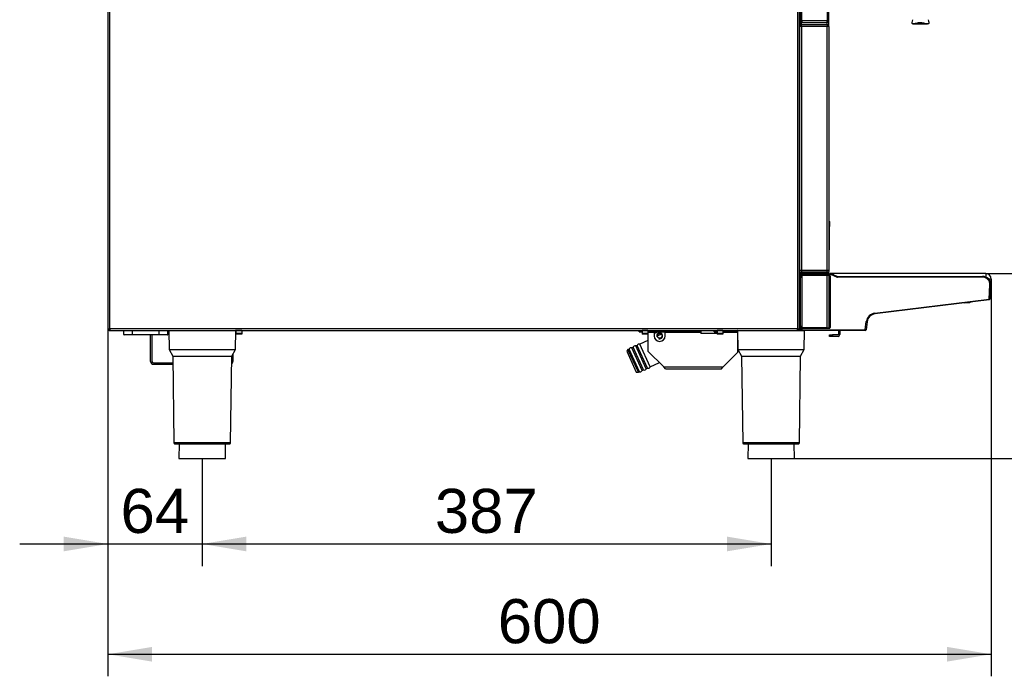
# Model space of a CAD drawing. Header units: millimetres. Extents: x 0 to 287, y 0 to 200.
# Tile 19 of 47: x 89 to 156, y 101 to 146. Entities that reach past the tile are written whole.
import ezdxf
from ezdxf.enums import TextEntityAlignment as Align

# ---------------------------------------------------------------- set-up
doc = ezdxf.new("R2010")
doc.units = ezdxf.units.MM
doc.layers.add('130.652_BW4C_CTM', color=7, linetype='Continuous')
doc.layers.add('Standard', color=7, linetype='Continuous')
doc.styles.add('SEACAD_Arial', font='arial.ttf')
doc.dimstyles.new('ISO', dxfattribs={"dimtxt": 3, "dimasz": 3, "dimexe": 1.5, "dimexo": 0, "dimgap": 1.5, "dimtad": 1, "dimdec": 0, "dimlfac": 10, "dimtxsty": 'SEACAD_Arial', "dimblk1": '_SE_FILLED', "dimblk2": '_SE_FILLED', "dimsah": 1, "dimcen": 1.5, "dimazin": 0, "dimtfac": 1, "dimtdec": 3, "dimtmove": 0, "dimatfit": 3, "dimfxl": 1, "dimtolj": 1, "dimarcsym": 0})

# ---------------------------------------------------------------- blocks, each defined once
blk = doc.blocks.new('SE2')
at = {"layer": '130.652_BW4C_CTM', "color": 7, "linetype": 'Continuous'}
for p, q in [((141.485, 166.918), (141.485, 124.558)), ((141.605, 124.558), (141.605, 166.918)), ((141.655, 166.92), (141.655, 145.506)), ((141.773, 145.506), (141.773, 166.92)), ((143.487, 166.92), (143.487, 145.506)), ((143.605, 145.506), (143.605, 166.92)), ((94.605, 150.318), (94.605, 124.558)), ((94.725, 124.558), (94.725, 150.318)), ((141.655, 145.506), (141.773, 145.506)), ((141.655, 145.488), (141.655, 145.506)), ((141.705, 145.488), (141.655, 145.488)), ((141.655, 145.488), (141.655, 145.388)), ((141.655, 145.388), (141.705, 145.388)), ((141.655, 145.238), (141.655, 145.388)), ((141.705, 145.388), (141.705, 145.488)), ((141.705, 145.488), (141.773, 145.488)), ((141.773, 145.388), (141.705, 145.388)), ((141.755, 145.488), (141.755, 145.506)), ((141.755, 145.238), (141.755, 145.388)), ((143.487, 145.506), (141.773, 145.506)), ((141.773, 145.506), (141.773, 145.388)), ((141.773, 145.388), (143.48, 145.388)), ((143.487, 145.388), (143.48, 145.388)), ((143.487, 145.506), (143.605, 145.506)), ((143.487, 145.388), (143.487, 145.506)), ((143.494, 145.49), (143.494, 145.388)), ((143.505, 145.237), (143.505, 145.39)), ((143.605, 145.118), (143.605, 145.506)), ((149.33, 145.281), (150.327, 145.28)), ((141.635, 145.138), (141.635, 145.238)), ((141.635, 145.238), (141.685, 145.238)), ((141.685, 145.138), (141.635, 145.138)), ((141.635, 128.538), (141.635, 145.118)), ((141.755, 145.118), (141.635, 145.118)), ((141.655, 145.118), (141.655, 145.138)), ((141.755, 145.238), (141.685, 145.238)), ((141.685, 145.238), (141.685, 145.138)), ((141.755, 145.138), (141.685, 145.138)), ((141.755, 145.118), (141.755, 145.238)), ((141.755, 145.238), (143.475, 145.238)), ((143.485, 145.118), (141.755, 145.118)), ((141.755, 145.118), (141.755, 128.538)), ((143.485, 145.238), (143.475, 145.238)), ((143.485, 145.238), (143.485, 145.238)), ((143.485, 145.238), (143.485, 145.118)), ((143.485, 128.538), (143.485, 145.118)), ((143.605, 145.118), (143.485, 145.118)), ((143.605, 145.118), (143.605, 128.538)), ((141.605, 132.738), (141.635, 132.738)), ((141.605, 132.338), (141.635, 132.338)), ((141.635, 131.942), (141.605, 131.942)), ((143.605, 131.248), (143.642, 131.248)), ((143.642, 131.248), (143.607, 128.587)), ((143.649, 131.738), (143.642, 131.248)), ((143.649, 131.838), (143.648, 131.763)), ((143.649, 131.738), (143.648, 131.743)), ((141.605, 128.538), (141.622, 128.538)), ((141.622, 128.538), (141.742, 128.538)), ((141.624, 128.437), (141.622, 128.538)), ((141.635, 128.538), (141.755, 128.538)), ((141.742, 128.538), (141.744, 128.437)), ((141.755, 128.538), (143.485, 128.538)), ((143.485, 128.437), (143.487, 128.538)), ((143.485, 128.538), (143.605, 128.538)), ((143.487, 128.538), (143.607, 128.538)), ((143.605, 128.587), (143.607, 128.587)), ((143.607, 128.538), (143.605, 128.438)), ((143.607, 128.587), (143.607, 128.538)), ((141.605, 128.338), (141.717, 128.338)), ((141.671, 128.309), (141.605, 128.309)), ((141.675, 128.136), (141.605, 128.136)), ((141.621, 128.132), (141.605, 128.132)), ((141.674, 128.388), (141.607, 128.388)), ((141.609, 125.912), (141.61, 128.132)), ((141.64, 128.133), (141.639, 125.911)), ((141.64, 128.133), (141.642, 128.135)), ((141.641, 124.76), (141.641, 128.026)), ((141.641, 128.026), (141.671, 128.026)), ((141.667, 128.294), (141.652, 128.175)), ((141.652, 128.175), (141.654, 128.177)), ((141.654, 128.178), (141.66, 128.203)), ((141.66, 128.203), (141.671, 128.294)), ((141.671, 128.294), (141.667, 128.294)), ((141.791, 128.288), (141.671, 128.294)), ((141.675, 128.026), (141.671, 128.026)), ((141.671, 128.026), (141.671, 124.76)), ((141.744, 128.388), (141.674, 128.388)), ((141.674, 128.136), (141.675, 128.136)), ((141.675, 124.624), (141.675, 128.162)), ((141.689, 128.17), (141.688, 128.164)), ((141.717, 128.338), (141.72, 128.338)), ((141.72, 128.338), (141.791, 128.338)), ((141.744, 128.437), (143.485, 128.437)), ((141.744, 128.388), (141.744, 128.437)), ((143.485, 128.388), (141.744, 128.388)), ((141.791, 128.288), (141.782, 128.213)), ((141.782, 128.213), (143.644, 128.213)), ((141.782, 128.213), (141.782, 128.184)), ((143.644, 128.184), (141.782, 128.184)), ((141.791, 128.338), (143.605, 128.338)), ((141.791, 128.288), (141.791, 128.338)), ((143.605, 128.288), (141.791, 128.288)), ((143.505, 128.166), (141.795, 128.166)), ((141.795, 124.62), (141.795, 128.166)), ((141.902, 128.172), (141.902, 128.166)), ((143.397, 128.172), (141.902, 128.172)), ((143.397, 128.166), (143.397, 128.172)), ((143.485, 128.388), (143.485, 128.437)), ((143.555, 128.388), (143.485, 128.388)), ((143.505, 124.62), (143.505, 128.166)), ((143.605, 128.288), (143.605, 128.338)), ((143.624, 128.285), (143.643, 128.331)), ((144.145, 128.074), (143.624, 128.285)), ((143.625, 124.624), (143.625, 128.162)), ((143.625, 128.144), (143.64, 128.144)), ((143.64, 128.143), (143.625, 128.143)), ((143.625, 128.128), (143.633, 128.137)), ((143.63, 127.959), (143.625, 127.97)), ((143.625, 127.959), (143.63, 127.959)), ((143.631, 127.929), (143.625, 127.929)), ((143.625, 127.887), (143.631, 127.887)), ((143.63, 127.857), (143.625, 127.857)), ((143.625, 127.846), (143.63, 127.857)), ((143.631, 127.887), (143.631, 127.929)), ((143.661, 127.929), (143.631, 127.929)), ((143.661, 127.887), (143.631, 127.887)), ((143.638, 128.141), (143.64, 128.143)), ((143.64, 128.144), (143.644, 128.184)), ((143.643, 128.331), (144.164, 128.121)), ((143.644, 128.213), (143.644, 128.184)), ((143.67, 128.113), (143.654, 128.098)), ((143.654, 128.098), (143.654, 128.073)), ((143.654, 128.002), (143.66, 127.989)), ((143.661, 127.929), (143.661, 127.887)), ((143.674, 128.153), (143.67, 128.115)), ((143.674, 124.634), (143.674, 128.153)), ((143.674, 128.153), (143.704, 128.153)), ((143.925, 128.313), (143.687, 128.313)), ((143.704, 128.153), (143.704, 124.634)), ((143.925, 128.217), (143.925, 128.313)), ((154.275, 128.313), (143.925, 128.313)), ((144.145, 128.074), (144.164, 128.121)), ((144.201, 128.113), (154.056, 128.113)), ((144.201, 128.063), (144.201, 128.113)), ((154.056, 128.063), (144.201, 128.063)), ((154.056, 128.063), (154.056, 128.113)), ((154.275, 128.313), (154.275, 128.068)), ((154.65, 127.938), (154.458, 127.938)), ((154.65, 127.918), (154.476, 127.918)), ((154.65, 127.918), (154.65, 127.938)), ((143.642, 127.791), (143.641, 126.592)), ((143.66, 127.827), (143.642, 127.791)), ((154.505, 126.574), (154.555, 127.537)), ((154.555, 127.537), (154.605, 127.534)), ((154.605, 127.534), (154.555, 126.58)), ((143.63, 126.524), (143.625, 126.535)), ((143.625, 126.524), (143.63, 126.524)), ((143.641, 126.592), (143.66, 126.554)), ((146.741, 125.621), (154.504, 126.574)), ((154.51, 126.524), (146.747, 125.571)), ((154.504, 126.574), (154.505, 126.574)), ((154.504, 126.574), (154.554, 126.568)), ((154.504, 126.574), (154.51, 126.524)), ((154.555, 126.58), (154.505, 126.574)), ((154.555, 126.58), (154.554, 126.568)), ((141.605, 125.912), (141.609, 125.912)), ((143.631, 126.494), (143.625, 126.494)), ((143.625, 126.452), (143.631, 126.452)), ((143.63, 126.422), (143.625, 126.422)), ((143.625, 126.411), (143.63, 126.422)), ((143.631, 126.452), (143.631, 126.494)), ((143.631, 126.494), (143.661, 126.494)), ((143.631, 126.452), (143.661, 126.452)), ((143.66, 126.392), (143.641, 126.355)), ((143.641, 126.355), (143.641, 126.071)), ((143.641, 126.071), (143.647, 126.066)), ((143.651, 125.914), (143.656, 125.129)), ((143.661, 126.494), (143.661, 126.452)), ((152.805, 126.315), (153.184, 126.348)), ((141.605, 125.492), (141.605, 125.492)), ((141.634, 125.461), (141.633, 125.434)), ((141.633, 125.434), (141.639, 124.488)), ((141.634, 125.461), (141.639, 124.581)), ((141.64, 124.581), (141.635, 125.463)), ((143.626, 125.118), (143.625, 125.255)), ((146.747, 125.571), (146.741, 125.621)), ((94.605, 124.558), (94.725, 124.558)), ((94.715, 124.439), (94.715, 124.541)), ((141.485, 124.558), (94.725, 124.558)), ((94.725, 124.558), (94.725, 124.439)), ((141.485, 124.438), (141.485, 124.558)), ((141.485, 124.558), (141.605, 124.558)), ((141.485, 124.54), (141.505, 124.54)), ((141.605, 124.538), (141.485, 124.538)), ((141.505, 124.54), (141.505, 124.558)), ((141.505, 124.54), (141.605, 124.54)), ((141.605, 124.587), (141.638, 124.587)), ((141.605, 124.558), (141.605, 124.54)), ((141.639, 124.538), (141.605, 124.538)), ((141.605, 124.538), (141.605, 124.438)), ((141.639, 124.581), (141.64, 124.581)), ((141.641, 124.76), (141.671, 124.76)), ((141.641, 124.516), (141.642, 124.513)), ((141.642, 124.516), (141.641, 124.516)), ((141.643, 124.513), (141.642, 124.516)), ((141.642, 124.488), (141.642, 124.513)), ((141.644, 124.512), (141.643, 124.513)), ((141.644, 124.512), (141.644, 124.62)), ((141.644, 124.62), (141.644, 124.62)), ((141.644, 124.512), (141.649, 124.512)), ((141.651, 124.613), (141.649, 124.615)), ((141.649, 124.615), (141.649, 124.501)), ((141.65, 124.501), (141.649, 124.501)), ((141.649, 124.5), (141.653, 124.492)), ((141.649, 124.5), (141.649, 124.488)), ((141.649, 124.5), (141.649, 124.488)), ((141.654, 124.492), (141.65, 124.501)), ((141.654, 124.587), (141.651, 124.612)), ((141.654, 124.492), (141.654, 124.587)), ((141.671, 124.76), (141.675, 124.76)), ((141.675, 124.65), (141.674, 124.65)), ((141.674, 124.65), (141.675, 124.65)), ((141.674, 124.65), (141.674, 124.65)), ((141.683, 124.623), (141.684, 124.617)), ((141.774, 124.603), (143.644, 124.603)), ((141.774, 124.573), (141.774, 124.603)), ((141.774, 124.573), (141.774, 124.488)), ((143.644, 124.573), (141.774, 124.573)), ((143.505, 124.62), (141.795, 124.62)), ((141.902, 124.62), (141.902, 124.615)), ((143.397, 124.615), (141.902, 124.615)), ((143.397, 124.615), (143.397, 124.62)), ((143.625, 125.118), (143.626, 125.118)), ((143.626, 125.099), (143.625, 125.099)), ((143.625, 125.089), (143.63, 125.089)), ((143.631, 125.059), (143.625, 125.059)), ((143.625, 125.017), (143.631, 125.017)), ((143.63, 124.987), (143.625, 124.987)), ((143.625, 124.98), (143.627, 124.98)), ((143.627, 124.94), (143.625, 124.94)), ((143.625, 124.674), (143.628, 124.674)), ((143.628, 124.655), (143.625, 124.655)), ((143.625, 124.643), (143.64, 124.643)), ((143.64, 124.642), (143.625, 124.642)), ((143.626, 125.118), (143.626, 125.099)), ((143.63, 125.089), (143.626, 125.099)), ((143.627, 124.98), (143.63, 124.987)), ((143.627, 124.94), (143.627, 124.98)), ((143.628, 124.674), (143.627, 124.94)), ((143.628, 124.674), (143.628, 124.655)), ((143.633, 124.65), (143.628, 124.655)), ((143.631, 125.017), (143.631, 125.059)), ((143.661, 125.059), (143.631, 125.059)), ((143.661, 125.017), (143.631, 125.017)), ((143.64, 124.643), (143.638, 124.645)), ((143.644, 124.603), (143.64, 124.642)), ((143.644, 124.573), (143.644, 124.603)), ((143.645, 124.651), (143.645, 124.647)), ((143.656, 125.129), (143.66, 125.119)), ((143.66, 124.957), (143.657, 124.95)), ((143.657, 124.95), (143.658, 124.685)), ((143.658, 124.685), (143.67, 124.673)), ((143.661, 125.059), (143.661, 125.017)), ((143.67, 124.672), (143.674, 124.634)), ((143.704, 124.634), (143.674, 124.634)), ((146.09, 124.488), (146.158, 125.037)), ((146.207, 125.031), (146.14, 124.483)), ((146.207, 125.031), (146.158, 125.037)), ((94.735, 124.438), (94.725, 124.438)), ((94.735, 124.438), (141.485, 124.438)), ((95.68, 124.163), (95.68, 124.438)), ((95.68, 124.163), (96.28, 124.163)), ((96.28, 124.138), (95.705, 124.138)), ((96.28, 124.163), (96.28, 124.438)), ((96.28, 124.163), (96.28, 124.138)), ((96.28, 124.163), (98.08, 124.163)), ((98.08, 124.138), (96.28, 124.138)), ((97.505, 122.338), (97.505, 124.138)), ((97.605, 122.338), (97.605, 124.138)), ((98.08, 124.163), (98.08, 124.438)), ((98.08, 124.163), (98.08, 124.138)), ((98.08, 124.163), (98.68, 124.163)), ((98.655, 124.138), (98.08, 124.138)), ((98.68, 124.163), (98.68, 124.438)), ((98.74, 124.428), (103.29, 124.428)), ((98.74, 124.428), (98.757, 123.138)), ((103.273, 123.138), (103.29, 124.428)), ((103.28, 124.438), (103.28, 124.438)), ((103.288, 124.338), (103.305, 124.338)), ((103.305, 124.432), (103.305, 124.438)), ((103.305, 124.432), (103.305, 124.223)), ((103.704, 124.432), (103.305, 124.432)), ((103.305, 124.223), (103.305, 124.188)), ((103.704, 124.223), (103.305, 124.223)), ((103.704, 124.188), (103.305, 124.188)), ((103.704, 124.432), (103.704, 124.438)), ((103.704, 124.432), (103.704, 124.223)), ((103.705, 124.338), (103.704, 124.338)), ((103.704, 124.223), (103.704, 124.188)), ((103.705, 124.438), (103.705, 124.338)), ((130.709, 124.338), (130.709, 124.438)), ((130.709, 124.338), (130.91, 124.338)), ((130.91, 124.432), (130.91, 124.438)), ((130.91, 124.432), (130.91, 124.223)), ((131.309, 124.432), (130.91, 124.432)), ((130.91, 124.223), (130.91, 124.188)), ((131.309, 124.223), (130.91, 124.223)), ((131.309, 124.188), (130.91, 124.188)), ((131.309, 124.432), (131.309, 124.438)), ((131.309, 124.432), (131.309, 124.223)), ((131.309, 124.338), (134.409, 124.338)), ((131.309, 124.318), (131.739, 124.318)), ((131.309, 124.223), (131.309, 124.188)), ((131.309, 124.188), (131.309, 123.038)), ((131.739, 124.229), (131.978, 124.338)), ((131.739, 124.338), (131.739, 124.318)), ((131.739, 124.318), (131.739, 124.068)), ((132.229, 124.178), (131.948, 124.05)), ((132.479, 124.318), (132.479, 124.338)), ((132.479, 124.318), (134.909, 124.318)), ((132.479, 124.068), (132.479, 124.318)), ((134.409, 124.338), (134.409, 124.438)), ((134.909, 124.338), (134.409, 124.338)), ((134.909, 124.438), (134.909, 124.338)), ((134.909, 124.338), (134.909, 124.318)), ((134.909, 124.318), (134.909, 124.238)), ((136.01, 124.238), (134.909, 124.238)), ((135.809, 124.338), (135.809, 124.438)), ((135.809, 124.338), (136.01, 124.338)), ((136.01, 124.432), (136.01, 124.438)), ((136.01, 124.432), (136.01, 124.223)), ((136.409, 124.432), (136.01, 124.432)), ((136.01, 124.223), (136.01, 124.188)), ((136.409, 124.223), (136.01, 124.223)), ((136.409, 124.188), (136.01, 124.188)), ((136.409, 124.432), (136.409, 124.438)), ((136.409, 124.432), (136.409, 124.223)), ((136.409, 124.338), (136.809, 124.338)), ((136.409, 124.318), (137.409, 124.318)), ((136.409, 124.223), (136.409, 124.188)), ((136.809, 124.338), (136.809, 124.438)), ((137.409, 124.338), (136.809, 124.338)), ((137.409, 124.438), (137.409, 124.338)), ((137.409, 124.338), (137.409, 124.318)), ((137.409, 124.318), (137.409, 122.938)), ((137.414, 124.138), (137.409, 124.138)), ((137.41, 124.428), (141.96, 124.428)), ((137.41, 124.428), (137.427, 123.138)), ((141.605, 124.438), (141.485, 124.438)), ((141.689, 124.438), (141.605, 124.438)), ((141.639, 124.488), (141.642, 124.488)), ((141.649, 124.488), (141.653, 124.488)), ((141.653, 124.488), (141.653, 124.492)), ((141.692, 124.438), (141.689, 124.438)), ((141.692, 124.439), (141.692, 124.438)), ((141.699, 124.438), (141.692, 124.438)), ((141.703, 124.438), (141.699, 124.438)), ((141.773, 124.438), (141.703, 124.438)), ((141.773, 124.488), (141.773, 124.487)), ((141.773, 124.488), (141.774, 124.488)), ((141.773, 124.487), (146.09, 124.487)), ((141.773, 124.438), (141.773, 124.487)), ((146.09, 124.438), (141.773, 124.438)), ((141.774, 124.488), (146.09, 124.488)), ((141.943, 123.138), (141.96, 124.428)), ((143.655, 124.038), (143.655, 124.138)), ((143.655, 124.138), (143.855, 124.138)), ((143.855, 124.038), (143.655, 124.038)), ((144.235, 124.138), (143.855, 124.138)), ((143.855, 124.138), (143.855, 124.038)), ((144.235, 124.038), (143.855, 124.038)), ((144.255, 124.418), (144.255, 124.158)), ((144.355, 124.418), (144.355, 124.158)), ((146.09, 124.487), (146.091, 124.488)), ((146.09, 124.438), (146.09, 124.487)), ((146.14, 124.483), (146.14, 124.482)), ((130.026, 123.174), (129.956, 123.143)), ((130.731, 121.627), (130.026, 123.174)), ((130.299, 123.299), (130.212, 123.259)), ((130.916, 121.712), (130.212, 123.259)), ((131.004, 121.752), (130.299, 123.299)), ((130.572, 123.423), (130.485, 123.383)), ((131.189, 121.836), (130.485, 123.383)), ((131.277, 121.876), (130.572, 123.423)), ((131.309, 123.759), (130.758, 123.508)), ((131.462, 121.96), (130.758, 123.508)), ((98.757, 123.138), (103.273, 123.138)), ((98.757, 123.138), (99.012, 122.697)), ((99.012, 122.697), (103.018, 122.697)), ((99.012, 122.697), (99.089, 116.788)), ((102.94, 116.788), (103.018, 122.697)), ((103.018, 122.697), (103.273, 123.138)), ((103.105, 122.848), (103.105, 122.338)), ((129.956, 123.143), (129.875, 123.029)), ((129.875, 123.029), (130.521, 121.609)), ((130.661, 121.595), (129.956, 123.143)), ((132.389, 121.958), (131.309, 123.038)), ((136.429, 121.958), (137.409, 122.938)), ((137.427, 123.138), (141.943, 123.138)), ((137.427, 123.138), (137.682, 122.697)), ((137.682, 122.697), (141.688, 122.697)), ((137.682, 122.697), (137.759, 116.788)), ((141.61, 116.788), (141.688, 122.697)), ((141.688, 122.697), (141.943, 123.138)), ((97.705, 122.238), (99.018, 122.238)), ((97.705, 122.138), (99.019, 122.138)), ((131.189, 121.836), (131.277, 121.876)), ((131.462, 121.96), (132.098, 122.25)), ((132.389, 121.958), (136.429, 121.958)), ((132.509, 121.838), (132.389, 121.958)), ((132.509, 121.838), (136.309, 121.838)), ((136.309, 121.838), (136.429, 121.958)), ((130.521, 121.609), (130.661, 121.595)), ((130.661, 121.595), (130.731, 121.627)), ((130.916, 121.712), (131.004, 121.752)), ((102.94, 116.788), (99.089, 116.788)), ((99.139, 116.738), (102.89, 116.738)), ((99.445, 116.738), (99.432, 115.738)), ((102.597, 115.738), (102.584, 116.738)), ((141.61, 116.788), (137.759, 116.788)), ((137.809, 116.738), (141.56, 116.738)), ((138.115, 116.738), (138.102, 115.738)), ((141.267, 115.738), (141.254, 116.738)), ((99.432, 115.738), (102.597, 115.738)), ((138.102, 115.738), (141.267, 115.738))]:
    blk.add_line(p, q, dxfattribs=at)
blk.add_circle((132.109, 124.068), 0.162, dxfattribs=at)
for centre, radius, start, end in [((143.48, 145.506), 0.118, 270, 273.43547), ((143.487, 145.506), 0.018, 270, 293.13115), ((143.487, 145.506), 0.118, 270, 273.43547), ((143.487, 145.506), 0.018, 293.13115, 0), ((143.487, 145.506), 0.118, 273.43547, 0), ((143.475, 145.118), 0.12, 85.21981, 90), ((143.485, 145.118), 0.12, 0, 90), ((143.485, 145.118), 0.02, 0, 90), ((142.048, 134.588), 1.2, 110.12556, 111.65837), ((142.048, 134.488), 1.2, 109.55219, 111.68293), ((142.048, 134.688), 0.8, 121.10959, 123.65402), ((143.599, 131.838), 0.05, 359.25, 90), ((143.598, 131.738), 0.05, 5.70269, 90), ((141.684, 130.157), 1.72, 268.0016, 271.9984), ((141.674, 128.438), 0.05, 181, 211.04016), ((141.671, 128.434), 0.0453, 176.06115, 249.4453), ((141.678, 127.715), 0.422, 90.58679, 94.87383), ((141.674, 128.438), 0.05, 248.20323, 270), ((141.717, 128.288), 0.0505, 89.8089, 154.76382), ((143.542, 130.305), 1.868, 268.26422, 271.94411), ((143.555, 128.438), 0.05, 270, 291.84036), ((143.558, 128.434), 0.0453, 290.61708, 4.17488), ((143.56, 128.436), 0.0445, 325.84107, 338.77845), ((143.555, 128.438), 0.05, 329.07991, 359.25), ((143.605, 128.238), 0.1, 68, 90), ((143.605, 128.238), 0.05, 68, 90), ((143.624, 128.098), 0.03, 0.01745, 89.98255), ((143.64, 128.113), 0.03, 0.01745, 89.98255), ((144.201, 128.213), 0.15, 248, 270), ((144.201, 128.213), 0.1, 248, 270), ((154.056, 127.563), 0.55, 357, 90), ((154.056, 127.563), 0.5, 357, 90), ((154.275, 127.938), 0.375, 0, 90), ((154.275, 127.918), 0.375, 326.14098, 0), ((154.504, 126.574), 0.05, 277, 353), ((122.515, 125.886), 19.094, 358.81675, 0.07808), ((120.317, 125.886), 21.322, 358.86434, 0.0693), ((143.611, 126.071), 0.03, 296.79925, 359.98255), ((143.617, 126.066), 0.03, 285.13591, 359.98255), ((141.604, 125.46), 0.0296, 0.97753, 90.99721), ((141.605, 125.463), 0.0296, 0.87003, 90.60545), ((139.48, 375.749), 250.375, 270.48626, 270.49284), ((139.51, 358.149), 232.824, 270.51562, 270.52276), ((139.51, 358.197), 232.921, 270.51539, 270.52261), ((146.823, 124.956), 0.67, 97, 173), ((146.823, 124.956), 0.62, 97, 173), ((94.725, 124.558), 0.12, 180, 265.21981), ((94.725, 124.558), 0.02, 180, 240), ((94.725, 124.558), 0.02, 240, 270), ((141.674, 124.62), 0.03, 90.01745, 179.98255), ((141.681, 124.613), 0.03, 101.52601, 179.98255), ((143.628, 124.685), 0.03, 270.01745, 359.98255), ((143.631, 124.71), 0.0598, 271.97408, 283.15238), ((143.64, 124.673), 0.03, 270.01745, 359.98255), ((94.725, 124.558), 0.12, 265.21981, 270), ((94.735, 124.558), 0.12, 265.21981, 270), ((95.705, 124.163), 0.025, 180, 270), ((98.655, 124.163), 0.025, 270, 0), ((98.75, 124.428), 0.01, 90, 180.75), ((103.28, 124.428), 0.01, 359.25, 90), ((132.109, 124.068), 0.37, 180, 0), ((132.109, 124.068), 0.2, 255, 195), ((137.42, 124.428), 0.01, 90, 180.75), ((141.95, 124.428), 0.01, 359.25, 90), ((144.235, 124.418), 0.02, 0, 90), ((144.235, 124.158), 0.02, 270, 0), ((144.235, 124.158), 0.12, 270, 0), ((144.235, 124.418), 0.12, 0, 9.59407), ((146.09, 124.487), 0.00175, 83.00425, 90), ((146.09, 124.488), 0.05, 270, 353), ((130.164, 123.117), 0.15, 71.65086, 157.31771), ((130.437, 123.241), 0.15, 71.65086, 157.31771), ((130.71, 123.365), 0.15, 71.65086, 157.31771), ((97.705, 122.338), 0.2, 180, 270), ((97.705, 122.338), 0.1, 180, 270), ((102.905, 122.338), 0.2, 301.96726, 0), ((131.051, 121.894), 0.15, 251.65086, 337.31771), ((131.324, 122.018), 0.15, 251.65086, 337.31771), ((130.778, 121.77), 0.15, 251.65086, 337.31771), ((99.139, 116.788), 0.05, 180.75, 270), ((102.89, 116.788), 0.05, 270, 359.25), ((137.809, 116.788), 0.05, 180.75, 270), ((141.56, 116.788), 0.05, 270, 359.25)]:
    blk.add_arc(centre, radius, start, end, dxfattribs=at)
for centre, major_axis, ratio, start_param, end_param in [((141.61, 128.133), (0.03, 0), 0.017476, 5.079565, 6.265711), ((141.644, 128.026), (0, -0.14), 0.017455, 3.825887, 4.712389), ((141.682, 128.172), (0.0142, 0.0265), 0.998898, 1.939682, 3.387563), ((141.684, 128.174), (-0.0293, 0.0064), 0.987107, 0.09508, 1.47408), ((141.684, 128.173), (-0.0212, 0.0212), 0.999695, 0.663369, 2.054989), ((141.662, 128.247), (-0.0086, -0.07), 0.015084, 0.019306, 0.158932), ((141.689, 128.199), (-0.0293, 0.0064), 0.987107, 0.09508, 1.784134), ((141.78, 128.199), (-0.12, 0.003), 0.11866, 4.701304, 6.256904), ((141.717, 128.288), (-0.039, -0.0314), 0.999451, 5.17059, 5.482996), ((141.72, 128.288), (0, 0.05), 0.999883, 0, 1.448633), ((141.674, 128.026), (0, 0.11), 0.022216, 0.017453, 1.570796), ((141.795, 128.162), (-0.12, 0), 0.031711, 4.712389, 6.283185), ((141.78, 128.169), (0.0907, 0.0003), 0.157144, 1.551007, 3.106607), ((141.902, 128.156), (-0.1, 0), 0.158384, 4.712389, 5.58165), ((143.397, 128.156), (0.1, 0), 0.158384, 0.701535, 1.570796), ((143.505, 128.162), (-0.12, 0), 0.031711, 3.141593, 4.712389), ((143.624, 128.098), (-0.03, 0), 0.035033, 3.159057, 4.71241), ((143.624, 128.073), (-0.03, 0), 0.035033, 3.159057, 4.71241), ((143.614, 128.141), (0.0302, 0), 0.017346, 0.685003, 1.22568), ((143.594, 128.137), (0.0504, 0), 0.017325, -0.923561, -0.690811), ((143.624, 128.002), (-0.03, 0.0002), 0.342462, 3.160169, 4.686987), ((143.624, 128.002), (0.0268, 0.0134), 0.999239, 4.276753, 5.819355), ((143.63, 127.989), (0.0268, 0.0134), 0.999239, 4.249168, 5.819355), ((143.63, 127.929), (0, 0.03), 0.03491, 4.712389, 6.248279), ((143.63, 127.887), (0, -0.03), 0.03491, 0.034907, 1.570796), ((143.63, 127.827), (0.0268, -0.0134), 0.999239, 0.46383, 2.034018), ((143.64, 128.243), (0, -0.1), 0.022692, 0.017453, 0.15708), ((143.64, 128.115), (0.0298, -0.0033), 0.987542, 0.111137, 1.679204), ((143.644, 128.153), (-0.0067, -0.0604), 0.987542, 1.681934, 3.25), ((143.644, 128.153), (-0.0034, -0.0309), 0.963679, 1.681934, 3.25), ((143.641, 128.115), (0.0028, 0.0451), 0.054129, -1.090828, -0.961525), ((143.65, 128.081), (0, -0.23), 0.017455, 1.221253, 1.535756), ((143.66, 127.929), (0, 0.06), 0.017455, 4.712389, 6.248279), ((143.66, 127.887), (0, -0.06), 0.017455, 0.034907, 1.570796), ((143.67, 128.243), (0, -0.13), 0.017455, 0.017453, 0.15708), ((143.612, 127.791), (0.0268, -0.0134), 0.999239, 0.46383, 1.605408), ((143.592, 127.791), (0.05, 0), 0.007026, 0.017462, 0.864181), ((143.591, 126.592), (-0.05, 0), 0.034979, 3.159048, 3.986321), ((143.611, 126.592), (0.0268, 0.0134), 0.999239, 4.70485, 5.819355), ((143.63, 126.554), (0.0268, 0.0134), 0.999239, 4.249168, 5.819355), ((143.63, 126.494), (0, 0.03), 0.03491, 4.712389, 6.248279), ((143.66, 126.494), (0, 0.06), 0.017455, 4.712389, 6.248279), ((141.609, 125.911), (0.03, 0), 0.034899, 0.017464, 1.570818), ((143.611, 126.355), (-0.0268, 0.0134), 0.999239, 3.605423, 4.714531), ((143.591, 126.355), (0.05, 0), 0.007026, 0.017462, 0.840829), ((143.591, 126.071), (-0.05, 0), 0.028002, 3.15905, 3.97777), ((143.621, 125.914), (-0.03, -0.0002), 0.342014, 1.706489, 3.123019), ((143.63, 126.452), (0, -0.03), 0.03491, 0.034907, 1.570796), ((143.63, 126.392), (-0.0268, 0.0134), 0.999239, 3.605423, 5.17561), ((143.647, 125.836), (0, 0.23), 0.017455, 5.061455, 6.265732), ((143.66, 126.452), (0, -0.06), 0.017455, 0.034907, 1.570796), ((141.603, 125.434), (0.03, -0.0009), 0.856418, 0.03381, 1.543547), ((141.641, 124.616), (0, -0.1), 0.017455, 5.061455, 6.248279), ((141.642, 124.616), (0, -0.1), 0.017455, 5.061455, 6.248279), ((141.644, 124.76), (0, -0.14), 0.017455, 4.712389, 6.265732), ((141.672, 124.513), (-0.03, 0), 0.034899, 0.017443, 0.276364), ((141.674, 124.62), (0.0292, 0.0069), 0.999316, 1.33812, 2.908611), ((141.679, 124.615), (0.0142, -0.0265), 0.998898, 2.650829, 4.221321), ((141.679, 124.5), (0.03, 0), 0.034985, 2.900157, 3.159078), ((141.681, 124.612), (-0.0298, -0.0033), 0.987542, 4.810679, 6.172048), ((141.651, 124.543), (0, 0.07), 0.017455, -0.15708, -0.017453), ((141.684, 124.587), (-0.0298, -0.0033), 0.987542, 4.603982, 6.172048), ((141.774, 124.587), (-0.12, 0), 0.118788, 0.017453, 1.570796), ((141.674, 124.76), (0, 0.11), 0.022216, 1.570796, 3.124139), ((141.795, 124.624), (0.12, 0), 0.031711, 3.141593, 4.712389), ((141.774, 124.617), (-0.09, 0), 0.158384, 0.017453, 1.570796), ((141.902, 124.631), (-0.1, 0), 0.158384, 0.701535, 1.570796), ((143.397, 124.631), (0.1, 0), 0.158384, 4.712389, 5.58165), ((143.505, 124.624), (0.12, 0), 0.031711, 4.712389, 6.283185), ((143.595, 124.649), (-0.05, 0), 0.017455, 3.835115, 4.068888), ((143.595, 124.646), (0.05, 0), 0.017476, -0.927295, -0.537665), ((143.626, 125.129), (0.0268, 0.0134), 0.999239, 4.249168, 5.819355), ((143.626, 125.129), (-0.03, -0.0002), 0.342014, 1.568623, 3.123019), ((143.627, 124.95), (-0.0268, 0.0134), 0.999239, 3.605423, 5.17561), ((143.627, 124.95), (-0.03, -0.0002), 0.342014, 1.568623, 3.123019), ((143.628, 124.685), (-0.03, -0.0002), 0.342014, 1.568623, 3.123019), ((143.63, 125.119), (0.0268, 0.0134), 0.999239, 4.249168, 5.819355), ((143.63, 125.059), (0, 0.03), 0.03491, 4.712389, 6.248279), ((143.63, 125.017), (0, -0.03), 0.03491, 0.034907, 1.570796), ((143.63, 124.957), (0.0268, -0.0134), 0.999239, 0.46383, 2.034018), ((143.64, 124.672), (-0.0298, -0.0033), 0.987542, 1.462389, 3.030455), ((143.64, 124.543), (0, 0.1), 0.022692, -0.15708, -0.017453), ((143.644, 124.634), (-0.0067, 0.0604), 0.987542, 3.033185, 4.601252), ((143.644, 124.634), (-0.0034, 0.0309), 0.963679, 3.033185, 4.601252), ((143.66, 125.059), (0, 0.06), 0.017455, 4.712389, 6.248279), ((143.66, 125.017), (0, -0.06), 0.017455, 0.034907, 1.570796), ((143.67, 124.543), (0, 0.13), 0.017455, -0.15708, -0.017453), ((141.689, 124.488), (0, -0.05), 0.999848, 4.712389, 6.283185), ((141.692, 124.488), (0.0331, 0.0375), 0.999753, 2.294242, 3.865038), ((141.672, 124.488), (0.03, 0), 0.035033, 3.159057, 3.811765), ((141.699, 124.488), (-0.0331, 0.0375), 0.999753, 0.847351, 2.418147), ((141.773, 124.492), (-0.12, 0), 0.034899, 0.017443, 1.570796), ((141.773, 124.488), (-0.12, 0), 0.014597, 0.017459, 1.570813), ((141.703, 124.488), (0, -0.05), 0.999848, 4.712389, 6.283185), ((141.774, 124.492), (-0.12, 0), 0.034921, 0.017453, 1.570793), ((146.09, 124.488), (-0.0496, 0.0061), 0.034772, 1.575066, 3.141593), ((146.09, 124.489), (0.0496, -0.0061), 0.017391, 4.716658, 6.283185)]:
    blk.add_ellipse(centre, major_axis=major_axis, ratio=ratio, start_param=start_param, end_param=end_param, dxfattribs=at)
for points, knots in [([(149.328, 145.281), (149.326, 145.281), (149.325, 145.281), (149.298, 145.281), (149.28, 145.288), (149.262, 145.319), (149.261, 145.343), (149.274, 145.425), (149.297, 145.493), (149.315, 145.571)], [0.5609084, 0.5609084, 0.5609084, 0.5609084, 0.5625, 0.5625, 0.59375, 0.59375, 0.625, 0.625, 0.6768498, 0.6768498, 0.6768498, 0.6768498]), ([(150.33, 145.28), (150.311, 145.28), (150.289, 145.283), (150.228, 145.295), (150.187, 145.305), (150.053, 145.337), (149.95, 145.359), (149.741, 145.363), (149.635, 145.346), (149.456, 145.304), (149.379, 145.281), (149.328, 145.281)], [0.3224339, 0.3224339, 0.3224339, 0.3224339, 0.34375, 0.34375, 0.375, 0.375, 0.4375, 0.4375, 0.5, 0.5, 0.5609084, 0.5609084, 0.5609084, 0.5609084]), ([(150.358, 145.573), (150.372, 145.507), (150.389, 145.447), (150.404, 145.365), (150.405, 145.337), (150.392, 145.298), (150.377, 145.286), (150.347, 145.281), (150.339, 145.28), (150.33, 145.28)], [0.2057463, 0.2057463, 0.2057463, 0.2057463, 0.25, 0.25, 0.28125, 0.28125, 0.3125, 0.3125, 0.3224339, 0.3224339, 0.3224339, 0.3224339]), ([(143.644, 128.135), (143.644, 128.135), (143.643, 128.135), (143.64, 128.136), (143.637, 128.137), (143.633, 128.137)], [0, 0, 0, 0, 0.5, 0.5, 1, 1, 1, 1]), ([(153.255, 126.362), (153.254, 126.362), (153.254, 126.362), (153.243, 126.358), (153.232, 126.356), (153.208, 126.351), (153.196, 126.349), (153.184, 126.348)], [0.8740154, 0.8740154, 0.8740154, 0.8740154, 0.875, 0.875, 0.9375, 0.9375, 1, 1, 1, 1]), ([(141.631, 125.414), (141.627, 125.416), (141.623, 125.419), (141.614, 125.427), (141.61, 125.432), (141.604, 125.445), (141.603, 125.452), (141.603, 125.46)], [0.6818305, 0.6818305, 0.6818305, 0.6818305, 0.75, 0.75, 0.875, 0.875, 1, 1, 1, 1])]:
    blk.add_open_spline(points, degree=3, knots=knots, dxfattribs=at)
blk.add_open_spline([(153.282, 126.366), (153.25, 126.357), (153.217, 126.351), (153.184, 126.348)], degree=3, dxfattribs=at)
blk = doc.blocks.new('DMBLK51')
at = {"layer": 'Standard', "linetype": 'Continuous'}
for points in [[(91.605, 109.419), (94.605, 109.919), (91.605, 110.419)], [(104.015, 109.419), (104.015, 110.419), (101.015, 109.919)]]:
    blk.add_hatch(color=7, dxfattribs=at).paths.add_polyline_path(points)
at = {"layer": 'Standard', "color": 7, "linetype": 'Continuous'}
for p, q in [((94.605, 124.558), (94.605, 108.419)), ((101.015, 115.738), (101.015, 108.419)), ((88.605, 109.919), (107.015, 109.919))]:
    blk.add_line(p, q, dxfattribs=at)
at = {"layer": 'Standard', "color": 7, "linetype": 'Continuous', "style": 'SEACAD_Arial'}
blk.add_text('64', height=3, dxfattribs=at).set_placement((95.462, 113.669), align=Align.TOP_LEFT)
blk = doc.blocks.new('_SE_FILLED')
at = {"color": 0}
blk.add_line((0, 0), (-1, 0), dxfattribs=at)
blk.add_solid([(0, 0), (-1, -0.1665), (-1, 0.1665), (0, 0)], dxfattribs=at)
blk = doc.blocks.new('DMBLK52')
at = {"layer": 'Standard', "linetype": 'Continuous'}
for points in [[(104.015, 109.419), (104.015, 110.419), (101.015, 109.919)], [(136.685, 109.419), (139.685, 109.919), (136.685, 110.419)]]:
    blk.add_hatch(color=7, dxfattribs=at).paths.add_polyline_path(points)
at = {"layer": 'Standard', "color": 7, "linetype": 'Continuous'}
for p, q in [((101.015, 115.738), (101.015, 108.419)), ((139.685, 115.738), (139.685, 108.419)), ((101.015, 109.919), (139.685, 109.919))]:
    blk.add_line(p, q, dxfattribs=at)
at = {"layer": 'Standard', "color": 7, "linetype": 'Continuous', "style": 'SEACAD_Arial'}
blk.add_text('387', height=3, dxfattribs=at).set_placement((116.828, 113.669), align=Align.TOP_LEFT)
blk = doc.blocks.new('DMBLK53')
at = {"layer": 'Standard', "linetype": 'Continuous'}
for points in [[(97.605, 101.919), (97.605, 102.919), (94.605, 102.419)], [(151.65, 101.919), (154.65, 102.419), (151.65, 102.919)]]:
    blk.add_hatch(color=7, dxfattribs=at).paths.add_polyline_path(points)
at = {"layer": 'Standard', "color": 7, "linetype": 'Continuous'}
for p, q in [((154.65, 127.918), (154.65, 100.919)), ((94.605, 124.558), (94.605, 100.919)), ((94.605, 102.419), (154.65, 102.419))]:
    blk.add_line(p, q, dxfattribs=at)
at = {"layer": 'Standard', "color": 7, "linetype": 'Continuous', "style": 'SEACAD_Arial'}
blk.add_text('600', height=3, dxfattribs=at).set_placement((121.105, 106.169), align=Align.TOP_LEFT)
blk = doc.blocks.new('DMBLK54')
at = {"layer": 'Standard', "linetype": 'Continuous'}
for points in [[(164.909, 125.313), (164.409, 128.313), (163.909, 125.313)], [(164.909, 118.738), (163.909, 118.738), (164.409, 115.738)]]:
    blk.add_hatch(color=7, dxfattribs=at).paths.add_polyline_path(points)
at = {"layer": 'Standard', "color": 7, "linetype": 'Continuous'}
for p, q in [((154.275, 128.313), (165.909, 128.313)), ((164.409, 115.738), (164.409, 128.313)), ((141.267, 115.738), (165.909, 115.738))]:
    blk.add_line(p, q, dxfattribs=at)
at = {"layer": 'Standard', "color": 7, "linetype": 'Continuous', "style": 'SEACAD_Arial'}
blk.add_text('126', height=3, rotation=90, dxfattribs=at).set_placement((160.659, 118.504), align=Align.TOP_LEFT)

msp = doc.modelspace()

# ---------------------------------------------------------------- block references
at = {"layer": 'Standard'}
msp.add_blockref('SE2', (0, 0), dxfattribs=at)

# ---------------------------------------------------------------- dimensions: what is measured, and where the dimension line sits
at = {"layer": 'Standard', "color": 7, "linetype": 'Continuous'}
for base, p2, picture, middle in [((154.6497, 102.4189), (154.6497, 127.9183), 'DMBLK53', (124.6272, 102.4189)), ((101.0147, 109.9189), (101.0147, 115.7383), 'DMBLK51', (97.8097, 109.9189))]:
    dim = msp.add_linear_dim(base=base, p1=(94.6047, 124.5583), p2=p2, text='\\A1;<>', dimstyle='ISO', dxfattribs=at)
    dim.commit()
    dim.dimension.update_dxf_attribs({"geometry": picture, "text_midpoint": middle, "dimtype": 160})
for base, p1, p2, angle, picture, middle, dimtype in [((164.4094, 128.3133), (141.2674, 115.7383), (154.2747, 128.3133), 90, 'DMBLK54', (164.4094, 122.0258), 160), ((101.0147, 109.9189), (101.0147, 115.7383), (139.6847, 115.7383), 0, 'DMBLK52', (120.3497, 109.9189), 161)]:
    dim = msp.add_linear_dim(base=base, p1=p1, p2=p2, angle=angle, text='\\A1;<>', dimstyle='ISO', dxfattribs=at)
    dim.commit()
    dim.dimension.update_dxf_attribs({"geometry": picture, "text_midpoint": middle, "dimtype": dimtype})

doc.saveas('drawing.dxf')
